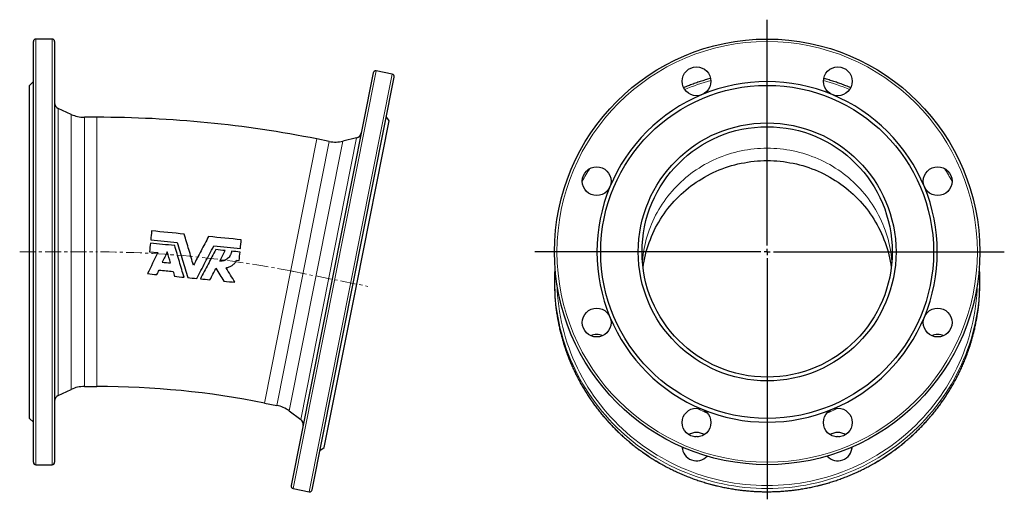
# Model space of a CAD drawing. Header units: millimetres. Extents: x 132 to 920, y 72 to 928.
# Tile 3 of 3: x 133 to 920, y 545 to 928. Entities that reach past the tile are written whole.
import ezdxf

# ---------------------------------------------------------------- set-up
doc = ezdxf.new("R2010")
doc.units = ezdxf.units.MM
doc.linetypes.add('CENTERX2', pattern=[20.32, 12.7, -2.54, 2.54, -2.54])
doc.layers.add('FORMAT', color=7, linetype='Continuous')

# ---------------------------------------------------------------- blocks, each defined once
blk = doc.blocks.new('SW_CENTERMARKSYMBOL_0')
at = {"layer": 'FORMAT', "color": 0}
for p, q in [((0, 5), (0, 185.45)), ((-5, 0), (-185.65, 0)), ((0, 0), (-2.5, 0)), ((0, 0), (0, 2.5)), ((0, 0), (0, -2.5)), ((0, 0), (2.5, 0)), ((5, 0), (189.55, 0)), ((0, -5), (0, -197.59))]:
    blk.add_line(p, q, dxfattribs=at)

msp = doc.modelspace()

# ---------------------------------------------------------------- linework, layer by layer
at = {"color": 7, "linetype": 'Continuous', "lineweight": 25}
for p, q in [((144.25, 574.38), (144.25, 910.38)), ((159.25, 912.38), (146.25, 912.38)), ((161.25, 910.38), (161.25, 742.38)), ((415.87, 885.31), (350.32, 555.76)), ((367, 552.44), (432.55, 881.99)), ((430.98, 884.34), (418.22, 886.88)), ((144.25, 878.38), (141.25, 875.38)), ((141.25, 742.38), (141.25, 875.38)), ((174.46, 852.23), (164.14, 857.04)), ((428.66, 847.08), (426.3, 850.6)), ((195.05, 849.88), (185.02, 849.88)), ((402.71, 716.63), (428.66, 847.08)), ((380.76, 830.61), (370.92, 832.56)), ((402.63, 833.55), (391.58, 830.84)), ((141.25, 609.38), (141.25, 742.38)), ((161.25, 742.38), (161.25, 574.38)), ((237.09, 742.51), (243.8, 741.85)), ((306.69, 735.65), (308.74, 735.45)), ((561.09, 731.19), (561.07, 730.92)), ((376.77, 586.19), (402.71, 716.63)), ((560.71, 720.14), (560.71, 717.61)), ((900.71, 717.61), (900.71, 720.14)), ((164.14, 627.73), (174.46, 632.54)), ((185.02, 634.88), (195.05, 634.88)), ((328.98, 621.69), (338.81, 619.74)), ((348.72, 615.38), (357.9, 608.65)), ((141.25, 609.38), (144.25, 606.38)), ((373.24, 583.83), (376.77, 586.19)), ((146.25, 572.38), (159.25, 572.38)), ((351.89, 553.41), (364.64, 550.87))]:
    msp.add_line(p, q, dxfattribs=at)
at = {"color": 8, "linetype": 'Continuous', "lineweight": 18}
for p, q in [((146.25, 912.38), (146.25, 572.38)), ((159.25, 742.38), (159.25, 912.38)), ((418.22, 886.88), (351.89, 553.41)), ((364.64, 550.87), (430.98, 884.34)), ((164.14, 857.04), (164.14, 742.38)), ((174.46, 742.38), (174.46, 852.23)), ((185.02, 849.88), (185.02, 634.88)), ((195.05, 849.88), (195.05, 634.88)), ((370.92, 832.56), (328.98, 621.69)), ((338.81, 619.74), (380.76, 830.61)), ((391.58, 830.84), (348.72, 615.38)), ((357.9, 608.65), (402.63, 833.55)), ((159.25, 572.38), (159.25, 742.38)), ((164.14, 742.38), (164.14, 627.73)), ((174.46, 632.54), (174.46, 742.38))]:
    msp.add_line(p, q, dxfattribs=at)
at = {"color": 8, "linetype": 'Continuous', "lineweight": 18, "flags": 128}
for points in [[(631.01, 734.68), (631.02, 734.82), (631.26, 737.38), (631.57, 739.93), (631.94, 742.47), (632.39, 745), (632.9, 747.52), (633.48, 750.02), (634.12, 752.51), (634.83, 754.98), (635.61, 757.43), (636.45, 759.87), (637.36, 762.28), (638.33, 764.66), (639.36, 767.02), (640.46, 769.35), (641.61, 771.65), (642.83, 773.93), (644.11, 776.17), (645.45, 778.37), (646.85, 780.54), (648.3, 782.68), (649.81, 784.78), (651.38, 786.83), (653, 788.85), (654.67, 790.82), (656.4, 792.75), (658.18, 794.64), (660, 796.48), (661.88, 798.27), (663.8, 800.01), (665.77, 801.71), (667.78, 803.35), (669.84, 804.94), (671.94, 806.47), (674.07, 807.96), (676.25, 809.38), (678.46, 810.75), (680.71, 812.07), (683, 813.32), (685.31, 814.52), (687.66, 815.65), (690.04, 816.73), (692.45, 817.74), (694.88, 818.69), (697.33, 819.58), (699.81, 820.41), (702.31, 821.17), (704.83, 821.86), (707.37, 822.5), (709.92, 823.06), (712.49, 823.56), (715.07, 824), (717.66, 824.37), (720.26, 824.67), (722.87, 824.9), (725.48, 825.07), (728.1, 825.17), (730.71, 825.21), (733.33, 825.17), (735.95, 825.07), (738.56, 824.9), (741.17, 824.67), (743.77, 824.37), (746.36, 824), (748.94, 823.56), (751.5, 823.06), (754.06, 822.5), (756.6, 821.86), (759.12, 821.17), (761.62, 820.41), (764.09, 819.58), (766.55, 818.69), (768.98, 817.74), (771.39, 816.73), (773.76, 815.65), (776.11, 814.52), (778.43, 813.32), (780.71, 812.07), (782.96, 810.75), (785.18, 809.38), (787.35, 807.96), (789.49, 806.47), (791.59, 804.94), (793.65, 803.35), (795.66, 801.71), (797.63, 800.01), (799.55, 798.27), (801.42, 796.48), (803.25, 794.64), (805.03, 792.75), (806.75, 790.82), (808.43, 788.85), (810.05, 786.83), (811.62, 784.78), (813.13, 782.68), (814.58, 780.54), (815.98, 778.37), (817.32, 776.17), (818.6, 773.93), (819.81, 771.65), (820.97, 769.35), (822.07, 767.02), (823.1, 764.66), (824.07, 762.28), (824.98, 759.87), (825.82, 757.43), (826.6, 754.98), (827.31, 752.51), (827.95, 750.02), (828.53, 747.52), (829.04, 745), (829.48, 742.47), (829.86, 739.93), (830.17, 737.38), (830.41, 734.82), (830.42, 734.68)], [(900.37, 709.56), (900.19, 707.06), (899.78, 702.71), (899.26, 698.38), (898.62, 694.06), (897.87, 689.76), (897, 685.48), (896.02, 681.22), (894.92, 676.99), (893.71, 672.79), (892.39, 668.62), (890.96, 664.49), (889.42, 660.39), (887.77, 656.34), (886.02, 652.33), (884.15, 648.36), (882.18, 644.45), (880.11, 640.58), (877.94, 636.78), (875.66, 633.02), (873.29, 629.33), (870.82, 625.7), (868.25, 622.14), (865.58, 618.64), (862.83, 615.21), (859.98, 611.86), (857.05, 608.58), (854.03, 605.37), (850.92, 602.24), (847.73, 599.2), (844.47, 596.24), (841.12, 593.36), (837.7, 590.57), (834.2, 587.86), (830.64, 585.25), (827, 582.73), (823.3, 580.31), (819.54, 577.98), (815.71, 575.75), (811.83, 573.61), (807.89, 571.58), (803.9, 569.65), (799.86, 567.82), (795.77, 566.1), (791.64, 564.48), (787.46, 562.97), (783.25, 561.57), (779, 560.28), (774.71, 559.09), (770.4, 558.02), (766.06, 557.05), (761.69, 556.2), (757.31, 555.46), (752.9, 554.84), (748.48, 554.32), (744.05, 553.92), (739.61, 553.64), (735.16, 553.47), (730.71, 553.41), (726.26, 553.47), (721.82, 553.64), (717.38, 553.92), (712.94, 554.32), (708.52, 554.84), (704.12, 555.46), (699.73, 556.2), (695.37, 557.05), (691.03, 558.02), (686.71, 559.09), (682.43, 560.28), (678.18, 561.57), (673.97, 562.97), (669.79, 564.48), (665.66, 566.1), (661.57, 567.82), (657.53, 569.65), (653.54, 571.58), (649.6, 573.61), (645.71, 575.75), (641.89, 577.98), (638.13, 580.31), (634.42, 582.73), (630.79, 585.25), (627.22, 587.86), (623.73, 590.57), (620.31, 593.36), (616.96, 596.24), (613.69, 599.2), (610.51, 602.24), (607.4, 605.37), (604.38, 608.58), (601.44, 611.86), (598.6, 615.21), (595.84, 618.64), (593.18, 622.14), (590.61, 625.7), (588.14, 629.33), (585.76, 633.02), (583.49, 636.78), (581.31, 640.58), (579.24, 644.45), (577.27, 648.36), (575.41, 652.33), (573.65, 656.34), (572.01, 660.39), (570.46, 664.49), (569.03, 668.62), (567.71, 672.79), (566.51, 676.99), (565.41, 681.22), (564.43, 685.48), (563.56, 689.76), (562.81, 694.06), (562.17, 698.38), (561.64, 702.71), (561.24, 707.06), (561.11, 708.7)], [(562.78, 715.97), (562.94, 711.91), (563.23, 707.61), (563.63, 703.31), (564.15, 699.03), (564.78, 694.76), (565.53, 690.51), (566.38, 686.28), (567.36, 682.07), (568.44, 677.89), (569.63, 673.74), (570.94, 669.62), (572.35, 665.53), (573.87, 661.48), (575.5, 657.48), (577.24, 653.51), (579.08, 649.6), (581.02, 645.73), (583.07, 641.91), (585.22, 638.15), (587.47, 634.44), (589.82, 630.79), (592.26, 627.21), (594.8, 623.68), (597.43, 620.23), (600.15, 616.84), (602.97, 613.52), (605.87, 610.28), (608.85, 607.11), (611.92, 604.02), (615.07, 601.01), (618.3, 598.08), (621.61, 595.24), (624.99, 592.48), (628.44, 589.81), (631.97, 587.23), (635.56, 584.74), (639.21, 582.34), (642.93, 580.04), (646.71, 577.84), (650.55, 575.73), (654.44, 573.72), (658.39, 571.81), (662.38, 570.01), (666.42, 568.3), (670.51, 566.71), (674.63, 565.21), (678.8, 563.83), (683, 562.55), (687.23, 561.38), (691.49, 560.31), (695.78, 559.36), (700.1, 558.52), (704.43, 557.79), (708.79, 557.17), (713.15, 556.66), (717.53, 556.27), (721.92, 555.99), (726.32, 555.82), (730.71, 555.76), (735.11, 555.82), (739.51, 555.99), (743.89, 556.27), (748.27, 556.66), (752.64, 557.17), (756.99, 557.79), (761.33, 558.52), (765.64, 559.36), (769.93, 560.31), (774.2, 561.38), (778.43, 562.55), (782.63, 563.83), (786.79, 565.21), (790.92, 566.71), (795, 568.3), (799.05, 570.01), (803.04, 571.81), (806.98, 573.72), (810.88, 575.73), (814.71, 577.84), (818.49, 580.04), (822.21, 582.34), (825.87, 584.74), (829.46, 587.23), (832.99, 589.81), (836.44, 592.48), (839.82, 595.24), (843.13, 598.08), (846.36, 601.01), (849.51, 604.02), (852.58, 607.11), (855.56, 610.28), (858.46, 613.52), (861.27, 616.84), (864, 620.23), (866.63, 623.68), (869.17, 627.21), (871.61, 630.79), (873.96, 634.44), (876.21, 638.15), (878.35, 641.91), (880.4, 645.73), (882.35, 649.6), (884.19, 653.51), (885.93, 657.48), (887.56, 661.48), (889.08, 665.53), (890.49, 669.62), (891.8, 673.74), (892.99, 677.89), (894.07, 682.07), (895.04, 686.28), (895.9, 690.51), (896.65, 694.76), (897.28, 699.03), (897.79, 703.31), (898.2, 707.61), (898.48, 711.91), (898.65, 715.97)], [(561.06, 707.02), (561.24, 704.53), (561.64, 700.18), (562.17, 695.84), (562.81, 691.52), (563.56, 687.22), (564.43, 682.94), (565.41, 678.68), (566.51, 674.45), (567.71, 670.25), (569.03, 666.08), (570.46, 661.95), (572.01, 657.85), (573.65, 653.8), (575.41, 649.79), (577.27, 645.83), (579.24, 641.91), (581.31, 638.05), (583.49, 634.24), (585.76, 630.49), (588.14, 626.8), (590.61, 623.17), (593.18, 619.6), (595.84, 616.11), (598.6, 612.68), (601.44, 609.32), (604.38, 606.04), (607.4, 602.84), (610.51, 599.71), (613.69, 596.66), (616.96, 593.7), (620.31, 590.82), (623.73, 588.03), (627.22, 585.33), (630.79, 582.72), (634.42, 580.2), (638.13, 577.77), (641.89, 575.44), (645.71, 573.21), (649.6, 571.08), (653.54, 569.05), (657.53, 567.12), (661.57, 565.29), (665.66, 563.57), (669.79, 561.95), (673.97, 560.44), (678.18, 559.03), (682.43, 557.74), (686.71, 556.55), (691.03, 555.48), (695.37, 554.52), (699.73, 553.67), (704.12, 552.93), (708.52, 552.3), (712.94, 551.79), (717.38, 551.39), (721.82, 551.1), (726.26, 550.93), (730.71, 550.87)], [(730.71, 550.87), (735.16, 550.93), (739.61, 551.1), (744.05, 551.39), (748.48, 551.79), (752.9, 552.3), (757.31, 552.93), (761.69, 553.67), (766.06, 554.52), (770.4, 555.48), (774.71, 556.55), (779, 557.74), (783.25, 559.03), (787.46, 560.44), (791.64, 561.95), (795.77, 563.57), (799.86, 565.29), (803.9, 567.12), (807.89, 569.05), (811.83, 571.08), (815.71, 573.21), (819.54, 575.44), (823.3, 577.77), (827, 580.2), (830.64, 582.72), (834.2, 585.33), (837.7, 588.03), (841.12, 590.82), (844.47, 593.7), (847.73, 596.66), (850.92, 599.71), (854.03, 602.84), (857.05, 606.04), (859.98, 609.32), (862.83, 612.68), (865.58, 616.11), (868.25, 619.6), (870.82, 623.17), (873.29, 626.8), (875.66, 630.49), (877.94, 634.24), (880.11, 638.05), (882.18, 641.91), (884.15, 645.83), (886.02, 649.79), (887.77, 653.8), (889.42, 657.85), (890.96, 661.95), (892.39, 666.08), (893.71, 670.25), (894.92, 674.45), (896.02, 678.68), (897, 682.94), (897.87, 687.22), (898.62, 691.52), (899.26, 695.84), (899.78, 700.18), (900.19, 704.53), (900.37, 706.94)]]:
    msp.add_lwpolyline(points, dxfattribs=at)
at = {"color": 7, "linetype": 'Continuous', "lineweight": 25, "flags": 128}
msp.add_lwpolyline([(631.52, 729.68), (631.57, 730.02), (631.94, 732.56), (632.39, 735.09), (632.9, 737.61), (633.48, 740.11), (634.12, 742.6), (634.83, 745.07), (635.61, 747.52), (636.45, 749.96), (637.36, 752.36), (638.33, 754.75), (639.36, 757.11), (640.46, 759.44), (641.61, 761.74), (642.83, 764.02), (644.11, 766.26), (645.45, 768.46), (646.85, 770.63), (648.3, 772.77), (649.81, 774.87), (651.38, 776.92), (653, 778.94), (654.67, 780.91), (656.4, 782.84), (658.18, 784.73), (660, 786.57), (661.88, 788.36), (663.8, 790.1), (665.77, 791.8), (667.78, 793.44), (669.84, 795.03), (671.94, 796.56), (674.07, 798.05), (676.25, 799.47), (678.46, 800.84), (680.71, 802.16), (683, 803.41), (685.31, 804.61), (687.66, 805.74), (690.04, 806.82), (692.45, 807.83), (694.88, 808.78), (697.33, 809.67), (699.81, 810.49), (702.31, 811.26), (704.83, 811.95), (707.37, 812.59), (709.92, 813.15), (712.49, 813.65), (715.07, 814.09), (717.66, 814.46), (720.26, 814.76), (722.87, 814.99), (725.48, 815.16), (728.1, 815.26), (730.71, 815.3), (733.33, 815.26), (735.95, 815.16), (738.56, 814.99), (741.17, 814.76), (743.77, 814.46), (746.36, 814.09), (748.94, 813.65), (751.5, 813.15), (754.06, 812.59), (756.6, 811.95), (759.12, 811.26), (761.62, 810.49), (764.09, 809.67), (766.55, 808.78), (768.98, 807.83), (771.39, 806.82), (773.76, 805.74), (776.11, 804.61), (778.43, 803.41), (780.71, 802.16), (782.96, 800.84), (785.18, 799.47), (787.35, 798.05), (789.49, 796.56), (791.59, 795.03), (793.65, 793.44), (795.66, 791.8), (797.63, 790.1), (799.55, 788.36), (801.42, 786.57), (803.25, 784.73), (805.03, 782.84), (806.75, 780.91), (808.43, 778.94), (810.05, 776.92), (811.62, 774.87), (813.13, 772.77), (814.58, 770.63), (815.98, 768.46), (817.32, 766.26), (818.6, 764.02), (819.81, 761.74), (820.97, 759.44), (822.07, 757.11), (823.1, 754.75), (824.07, 752.36), (824.98, 749.96), (825.82, 747.52), (826.6, 745.07), (827.31, 742.6), (827.95, 740.11), (828.53, 737.61), (829.04, 735.09), (829.48, 732.56), (829.86, 730.02), (829.9, 729.68)], dxfattribs=at)
at = {"color": 7, "linetype": 'Continuous', "lineweight": 25}
for centre, radius in [((730.71, 742.38), 170), ((674.27, 878.66), 11.5), ((787.16, 878.66), 11.5), ((730.71, 742.38), 133), ((730.71, 742.38), 103), ((730.71, 742.38), 100), ((594.44, 798.83), 11.5), ((866.99, 798.83), 11.5), ((594.44, 685.94), 11.5), ((866.99, 685.94), 11.5), ((674.27, 606.11), 11.5), ((787.16, 606.11), 11.5)]:
    msp.add_circle(centre, radius, dxfattribs=at)
at = {"color": 8, "linetype": 'Continuous', "lineweight": 18}
msp.add_circle((730.71, 742.38), 168, dxfattribs=at)
at = {"color": 7, "linetype": 'Continuous', "lineweight": 25}
for centre, radius, start, end in [((146.25, 910.38), 2, 90, 180), ((159.25, 910.38), 2, 0, 90), ((417.83, 884.91), 2, 78.75, 168.75), ((430.58, 882.38), 2, 348.75, 78.75), ((730.71, 742.38), 136, 67.5, 112.5), ((730.71, 742.38), 136, 112.5, 157.5), ((730.71, 742.38), 136, 22.5, 67.5), ((166.25, 861.57), 5, 180, 245), ((185.02, 874.88), 25, 245, 270), ((195.05, -51.62), 901.5, 78.75, 90), ((401.45, 838.4), 5, 283.75, 348.75), ((385.63, 855.12), 25, 258.75, 283.75), ((730.71, 742.38), 136, 157.5, 202.5), ((730.71, 742.38), 136, 337.5, 22.5), ((724.25, 720.14), 163.54, 176.22221, 184.01093), ((737.17, 720.14), 163.54, 356.28979, 3.64353), ((724.26, 717.61), 163.54, 180.00008, 183.7112), ((737.17, 717.61), 163.54, 356.26111, 359.99992), ((730.71, 742.38), 136, 202.5, 247.5), ((730.71, 742.38), 136, 292.5, 337.5), ((594.44, 664.76), 11.69, 89.98398, 113.83469), ((594.45, 664.76), 11.69, 66.16376, 90.01757), ((866.98, 664.76), 11.69, 89.98398, 113.83469), ((866.99, 664.76), 11.69, 66.16376, 90.01757), ((185.02, 609.88), 25, 90, 115), ((195.05, -51.62), 686.5, 78.75, 90), ((166.25, 623.2), 5, 115, 180), ((333.93, 595.22), 25, 53.75, 78.75), ((730.71, 742.38), 136, 247.5, 292.5), ((354.94, 604.61), 5, 348.75, 53.75), ((674.26, 586.5), 11.66, 89.96148, 121.85369), ((674.28, 586.5), 11.66, 58.14631, 90.03852), ((787.15, 586.5), 11.66, 89.96148, 121.85369), ((787.17, 586.5), 11.66, 58.14631, 90.03852), ((674.27, 583.12), 11.72, 81.99254, 98.00746), ((787.16, 583.12), 11.72, 81.99254, 98.00746), ((674.29, 587.09), 11.53, 182.70696, 317.35553), ((673.86, 583.56), 11.09, 165.19873, 171.38074), ((787.14, 587.1), 11.53, 222.65552, 357.28199), ((787.57, 583.56), 11.09, 8.61926, 14.80127), ((146.25, 574.38), 2, 180, 270), ((159.25, 574.38), 2, 270, 0), ((352.28, 555.37), 2, 168.75, 258.75), ((365.03, 552.83), 2, 258.75, 348.75)]:
    msp.add_arc(centre, radius, start, end, dxfattribs=at)
at = {"color": 8, "linetype": 'Continuous', "lineweight": 18}
for centre, radius, start, end in [((730.48, 715.07), 170.21, 105.23659, 112.69229), ((730.95, 715.07), 170.21, 67.30771, 74.76341), ((726.6, 719.7), 164.05, 147.05155, 151.12491), ((734.83, 719.7), 164.05, 28.87509, 32.94845), ((730.34, 723.91), 120.21, 242.16194, 246.92755), ((731.09, 723.91), 120.21, 293.07245, 297.83806)]:
    msp.add_arc(centre, radius, start, end, dxfattribs=at)
at = {"color": 7, "linetype": 'Continuous', "lineweight": 25}
for points, knots in [([(685.54, 880.92), (685.4, 880.88), (684.61, 880.67), (683.16, 880.26), (681.2, 879.69), (679.25, 879.09), (677.3, 878.47), (675.36, 877.83), (673.42, 877.16), (671.5, 876.48), (669.58, 875.76), (667.68, 875.03), (665.81, 874.29), (664.58, 873.78), (663.98, 873.53)], [0, 0, 0, 0, 0.018279, 0.10789, 0.197501, 0.287111, 0.376722, 0.466332, 0.555942, 0.645552, 0.735162, 0.824771, 0.91438, 1, 1, 1, 1]), ([(797.44, 873.53), (797.14, 873.65), (796.22, 874.04), (794.66, 874.67), (792.76, 875.41), (790.85, 876.14), (788.93, 876.84), (787, 877.51), (785.06, 878.17), (783.12, 878.8), (781.17, 879.41), (779.21, 879.99), (777.45, 880.49), (776.34, 880.79), (775.9, 880.91)], [0, 0, 0, 0, 0.04213, 0.131808, 0.221487, 0.311166, 0.400845, 0.490524, 0.580203, 0.669883, 0.759563, 0.849243, 0.938923, 1, 1, 1, 1]), ([(272.2, 731.73), (270.97, 735.89), (269.73, 740.04), (267.28, 748.32), (266.05, 752.45), (264.83, 756.57)], [0, 0, 0, 0, 0.5, 0.5, 1, 1, 1, 1]), ([(259.28, 749.97), (260.67, 745.26), (262.07, 740.57), (264.85, 731.19), (266.24, 726.52), (267.62, 721.84)], [0, 0, 0, 0, 0.5, 0.5, 1, 1, 1, 1]), ([(284.28, 754.66), (282.27, 750.85), (280.27, 747.04), (276.24, 739.4), (274.22, 735.57), (272.2, 731.73)], [0, 0, 0, 0, 0.5, 0.5, 1, 1, 1, 1]), ([(264.68, 722.13), (263.43, 726.33), (262.18, 730.54), (259.68, 738.96), (258.43, 743.19), (257.17, 747.42)], [0, 0, 0, 0, 0.5, 0.5, 1, 1, 1, 1]), ([(274.76, 721.14), (277.03, 725.45), (279.31, 729.77), (283.86, 738.42), (286.15, 742.76), (288.43, 747.1)], [0, 0, 0, 0, 0.5, 0.5, 1, 1, 1, 1]), ([(290, 744.19), (287.94, 740.28), (285.89, 736.38), (281.79, 728.6), (279.75, 724.72), (277.71, 720.85)], [0, 0, 0, 0, 0.5, 0.5, 1, 1, 1, 1]), ([(302.59, 742.95), (302.53, 742.38), (302.42, 741.82), (302.18, 741), (302.09, 740.74), (301.87, 740.21), (301.75, 739.95), (301.35, 739.19), (301.04, 738.71), (300.34, 737.82), (299.93, 737.41), (299.07, 736.67), (298.6, 736.34), (297.86, 735.92), (297.6, 735.79), (297.08, 735.56), (296.81, 735.46), (296, 735.19), (295.45, 735.06), (294.31, 734.91), (293.74, 734.89), (293.16, 734.92)], [0, 0, 0, 0, 0.125, 0.125, 0.1875, 0.1875, 0.25, 0.25, 0.375, 0.375, 0.5, 0.5, 0.625, 0.625, 0.6875, 0.6875, 0.75, 0.75, 0.875, 0.875, 1, 1, 1, 1]), ([(298.23, 729.75), (299.13, 729.85), (300, 730.06), (301.25, 730.53), (301.67, 730.71), (302.46, 731.13), (302.85, 731.37), (303.58, 731.88), (303.93, 732.16), (304.6, 732.76), (304.91, 733.08), (305.79, 734.1), (306.29, 734.84), (306.69, 735.65)], [0, 0, 0, 0, 0.25, 0.25, 0.375, 0.375, 0.5, 0.5, 0.625, 0.625, 0.75, 0.75, 1, 1, 1, 1]), ([(900.38, 730.54), (900.37, 730.67), (900.36, 730.91), (900.34, 731.14), (900.33, 731.25)], [0, 0, 0, 0, 0.559588, 1, 1, 1, 1]), ([(561.06, 707.02), (561.06, 706.95), (561.11, 706.21), (561.21, 704.81), (561.38, 702.81), (561.57, 700.81), (561.79, 698.81), (562.04, 696.82), (562.3, 694.82), (562.6, 692.83), (562.91, 690.85), (563.25, 688.87), (563.62, 686.89), (564.01, 684.92), (564.42, 682.95), (564.86, 680.99), (565.32, 679.03), (565.81, 677.08), (566.31, 675.13), (566.85, 673.19), (567.41, 671.26), (567.99, 669.33), (568.59, 667.41), (569.22, 665.5), (569.87, 663.6), (570.55, 661.7), (571.24, 659.81), (571.97, 657.93), (572.71, 656.06), (573.48, 654.2), (574.27, 652.34), (575.08, 650.5), (575.91, 648.66), (576.77, 646.84), (577.65, 645.03), (578.56, 643.22), (579.48, 641.43), (580.43, 639.65), (581.39, 637.88), (582.38, 636.12), (583.4, 634.37), (584.43, 632.64), (585.48, 630.91), (586.56, 629.2), (587.65, 627.51), (588.77, 625.82), (589.91, 624.15), (591.07, 622.49), (592.24, 620.85), (593.44, 619.22), (594.66, 617.61), (595.9, 616.01), (597.16, 614.42), (598.43, 612.85), (599.73, 611.29), (601.04, 609.75), (602.38, 608.23), (603.73, 606.72), (605.1, 605.23), (606.49, 603.75), (607.9, 602.29), (609.32, 600.85), (610.76, 599.42), (612.22, 598.01), (613.7, 596.62), (615.2, 595.25), (616.71, 593.89), (618.23, 592.55), (619.78, 591.23), (621.34, 589.93), (622.91, 588.65), (624.51, 587.38), (626.11, 586.14), (627.74, 584.91), (629.37, 583.7), (631.02, 582.51), (632.69, 581.35), (634.37, 580.2), (636.07, 579.07), (637.77, 577.96), (639.49, 576.87), (641.23, 575.8), (642.98, 574.76), (644.74, 573.73), (646.51, 572.72), (648.3, 571.74), (650.09, 570.78), (651.9, 569.83), (653.72, 568.91), (655.56, 568.01), (657.4, 567.14), (659.25, 566.28), (661.11, 565.45), (662.99, 564.64), (664.87, 563.85), (666.76, 563.08), (668.67, 562.34), (670.58, 561.61), (672.5, 560.91), (674.43, 560.24), (676.36, 559.58), (678.31, 558.95), (680.26, 558.34), (682.22, 557.76), (684.19, 557.2), (686.16, 556.66), (688.14, 556.15), (690.13, 555.65), (692.12, 555.19), (694.12, 554.74), (696.12, 554.32), (698.13, 553.92), (700.14, 553.55), (702.16, 553.2), (704.18, 552.88), (706.2, 552.57), (708.23, 552.3), (710.26, 552.04), (712.3, 551.81), (714.33, 551.61), (716.37, 551.43), (718.42, 551.27), (720.46, 551.13), (722.5, 551.03), (724.55, 550.94), (726.6, 550.88), (728.65, 550.84), (730.02, 550.84), (730.71, 550.83)], [0, 0, 0, 0, 0.000805, 0.008797, 0.016789, 0.02478, 0.032772, 0.040763, 0.048755, 0.056746, 0.064738, 0.07273, 0.080721, 0.088713, 0.096704, 0.104696, 0.112688, 0.120679, 0.128671, 0.136663, 0.144655, 0.152646, 0.160638, 0.16863, 0.176622, 0.184613, 0.192605, 0.200597, 0.208589, 0.216581, 0.224573, 0.232565, 0.240557, 0.248549, 0.256541, 0.264533, 0.272525, 0.280517, 0.288509, 0.296501, 0.304494, 0.312486, 0.320478, 0.32847, 0.336463, 0.344455, 0.352448, 0.36044, 0.368432, 0.376425, 0.384417, 0.39241, 0.400403, 0.408395, 0.416388, 0.42438, 0.432373, 0.440366, 0.448359, 0.456351, 0.464344, 0.472337, 0.48033, 0.488323, 0.496316, 0.504309, 0.512302, 0.520295, 0.528288, 0.536281, 0.544274, 0.552268, 0.560261, 0.568254, 0.576247, 0.584241, 0.592234, 0.600227, 0.608221, 0.616214, 0.624208, 0.632201, 0.640195, 0.648188, 0.656182, 0.664175, 0.672169, 0.680163, 0.688156, 0.69615, 0.704144, 0.712137, 0.720131, 0.728125, 0.736119, 0.744113, 0.752106, 0.7601, 0.768094, 0.776088, 0.784082, 0.792076, 0.80007, 0.808064, 0.816058, 0.824052, 0.832046, 0.84004, 0.848034, 0.856028, 0.864022, 0.872016, 0.880011, 0.888005, 0.895999, 0.903993, 0.911987, 0.919981, 0.927975, 0.93597, 0.943964, 0.951958, 0.959952, 0.967946, 0.975941, 0.983935, 0.991929, 1, 1, 1, 1]), ([(730.71, 550.83), (731.08, 550.84), (732.12, 550.84), (733.85, 550.86), (735.89, 550.91), (737.94, 550.98), (739.99, 551.08), (742.03, 551.2), (744.07, 551.35), (746.11, 551.52), (748.15, 551.71), (750.19, 551.93), (752.22, 552.17), (754.25, 552.44), (756.28, 552.73), (758.3, 553.04), (760.32, 553.38), (762.34, 553.74), (764.35, 554.13), (766.35, 554.54), (768.35, 554.97), (770.35, 555.43), (772.33, 555.91), (774.32, 556.41), (776.29, 556.94), (778.26, 557.49), (780.23, 558.06), (782.18, 558.66), (784.13, 559.28), (786.07, 559.92), (788, 560.59), (789.93, 561.27), (791.84, 561.99), (793.75, 562.72), (795.65, 563.48), (797.54, 564.25), (799.41, 565.06), (801.28, 565.88), (803.14, 566.72), (804.99, 567.59), (806.83, 568.48), (808.65, 569.39), (810.47, 570.32), (812.27, 571.27), (814.06, 572.25), (815.84, 573.24), (817.61, 574.26), (819.36, 575.3), (821.1, 576.36), (822.83, 577.43), (824.54, 578.53), (826.25, 579.65), (827.93, 580.79), (829.61, 581.95), (831.26, 583.13), (832.91, 584.33), (834.54, 585.55), (836.15, 586.78), (837.75, 588.04), (839.33, 589.31), (840.9, 590.6), (842.45, 591.92), (843.99, 593.25), (845.51, 594.59), (847.01, 595.96), (848.5, 597.34), (849.96, 598.74), (851.42, 600.16), (852.85, 601.6), (854.26, 603.05), (855.66, 604.52), (857.04, 606), (858.4, 607.5), (859.75, 609.02), (861.07, 610.55), (862.38, 612.1), (863.66, 613.66), (864.93, 615.24), (866.18, 616.84), (867.4, 618.45), (868.61, 620.07), (869.8, 621.7), (870.97, 623.36), (872.11, 625.02), (873.24, 626.7), (874.35, 628.39), (875.43, 630.09), (876.5, 631.81), (877.54, 633.54), (878.56, 635.28), (879.56, 637.03), (880.54, 638.8), (881.5, 640.57), (882.43, 642.36), (883.34, 644.16), (884.24, 645.97), (885.1, 647.79), (885.95, 649.62), (886.77, 651.46), (887.57, 653.31), (888.35, 655.17), (889.11, 657.03), (889.84, 658.91), (890.55, 660.79), (891.24, 662.69), (891.9, 664.59), (892.54, 666.5), (893.15, 668.41), (893.75, 670.34), (894.31, 672.27), (894.86, 674.2), (895.38, 676.15), (895.88, 678.1), (896.35, 680.05), (896.8, 682.01), (897.23, 683.98), (897.63, 685.95), (898, 687.92), (898.36, 689.9), (898.68, 691.88), (898.99, 693.87), (899.27, 695.86), (899.52, 697.85), (899.75, 699.85), (899.96, 701.85), (900.14, 703.85), (900.27, 705.55), (900.34, 706.58), (900.36, 706.94)], [0, 0, 0, 0, 0.004232, 0.012229, 0.020226, 0.028222, 0.036219, 0.044216, 0.052213, 0.060209, 0.068206, 0.076203, 0.084199, 0.092196, 0.100193, 0.10819, 0.116186, 0.124183, 0.13218, 0.140176, 0.148173, 0.156169, 0.164166, 0.172163, 0.180159, 0.188156, 0.196152, 0.204149, 0.212146, 0.220142, 0.228139, 0.236135, 0.244131, 0.252128, 0.260124, 0.268121, 0.276117, 0.284114, 0.29211, 0.300106, 0.308102, 0.316099, 0.324095, 0.332091, 0.340087, 0.348084, 0.35608, 0.364076, 0.372072, 0.380068, 0.388064, 0.39606, 0.404056, 0.412052, 0.420048, 0.428044, 0.43604, 0.444036, 0.452032, 0.460027, 0.468023, 0.476019, 0.484014, 0.49201, 0.500006, 0.508001, 0.515997, 0.523992, 0.531988, 0.539983, 0.547979, 0.555974, 0.56397, 0.571965, 0.57996, 0.587956, 0.595951, 0.603946, 0.611941, 0.619936, 0.627932, 0.635927, 0.643922, 0.651917, 0.659912, 0.667907, 0.675902, 0.683896, 0.691891, 0.699886, 0.707881, 0.715876, 0.72387, 0.731865, 0.73986, 0.747855, 0.755849, 0.763844, 0.771838, 0.779833, 0.787827, 0.795822, 0.803816, 0.811811, 0.819805, 0.8278, 0.835794, 0.843788, 0.851783, 0.859777, 0.867771, 0.875766, 0.88376, 0.891754, 0.899748, 0.907742, 0.915737, 0.923731, 0.931725, 0.939719, 0.947713, 0.955707, 0.963702, 0.971696, 0.97969, 0.987684, 0.995678, 1, 1, 1, 1])]:
    msp.add_open_spline(points, degree=3, knots=knots, dxfattribs=at)
for points in [[(238.73, 759.14), (238.5, 756.79), (238.26, 754.43), (238.03, 752.06)], [(264.83, 756.57), (256.13, 757.43), (247.43, 758.28), (238.73, 759.14)], [(237.76, 749.33), (237.54, 747.06), (237.31, 744.79), (237.09, 742.51)], [(257.17, 747.42), (250.7, 748.06), (244.23, 748.69), (237.76, 749.33)], [(238.03, 752.06), (245.11, 751.36), (252.19, 750.67), (259.28, 749.97)], [(310.38, 752.08), (301.68, 752.94), (292.98, 753.8), (284.28, 754.66)], [(309.68, 745), (309.92, 747.37), (310.15, 749.73), (310.38, 752.08)], [(243.8, 741.85), (240.98, 736.21), (238.16, 730.6), (235.37, 725.02)], [(251.25, 742.37), (249.89, 739.64), (248.52, 736.92), (247.16, 734.2)], [(253.87, 733.53), (253, 736.48), (252.13, 739.42), (251.25, 742.37)], [(288.43, 747.1), (295.52, 746.4), (302.6, 745.7), (309.68, 745)], [(297.65, 743.43), (295.1, 743.68), (292.55, 743.94), (290, 744.19)], [(293.16, 734.92), (294.66, 737.76), (296.15, 740.6), (297.65, 743.43)], [(309.41, 742.27), (307.14, 742.5), (304.86, 742.72), (302.59, 742.95)], [(308.74, 735.45), (308.97, 737.73), (309.19, 740), (309.41, 742.27)], [(247.16, 734.2), (249.39, 733.97), (251.63, 733.75), (253.87, 733.53)], [(235.37, 725.02), (237.89, 724.77), (240.42, 724.52), (242.95, 724.27)], [(242.95, 724.27), (243.55, 725.48), (244.16, 726.68), (244.76, 727.89)], [(244.76, 727.89), (248.46, 727.52), (252.17, 727.16), (255.87, 726.79)], [(255.87, 726.79), (256.26, 725.49), (256.65, 724.19), (257.03, 722.89)], [(285.35, 720.1), (286.96, 723.14), (288.57, 726.2), (290.19, 729.27)], [(290.19, 729.27), (292.28, 725.84), (294.37, 722.42), (296.45, 719.01)], [(305.31, 718.13), (302.96, 721.99), (300.6, 725.86), (298.23, 729.75)], [(257.03, 722.89), (259.58, 722.64), (262.13, 722.39), (264.68, 722.13)], [(267.62, 721.84), (270, 721.61), (272.38, 721.38), (274.76, 721.14)], [(277.71, 720.85), (280.26, 720.6), (282.8, 720.35), (285.35, 720.1)], [(296.45, 719.01), (299.4, 718.71), (302.36, 718.42), (305.31, 718.13)]]:
    msp.add_open_spline(points, degree=3, dxfattribs=at)
at = {"layer": 'FORMAT', "linetype": 'CENTERX2', "lineweight": 18}
for p, q in [((133.3, 742.38), (195.05, 742.38)), ((349.95, 727.13), (411.59, 714.87))]:
    msp.add_line(p, q, dxfattribs=at)
msp.add_arc((195.05, -51.62), 794, 78.60568, 90, dxfattribs=at)

# ---------------------------------------------------------------- block references
at = {"layer": 'FORMAT'}
msp.add_blockref('SW_CENTERMARKSYMBOL_0', (730.71, 742.38), dxfattribs=at)

doc.saveas('drawing.dxf')
